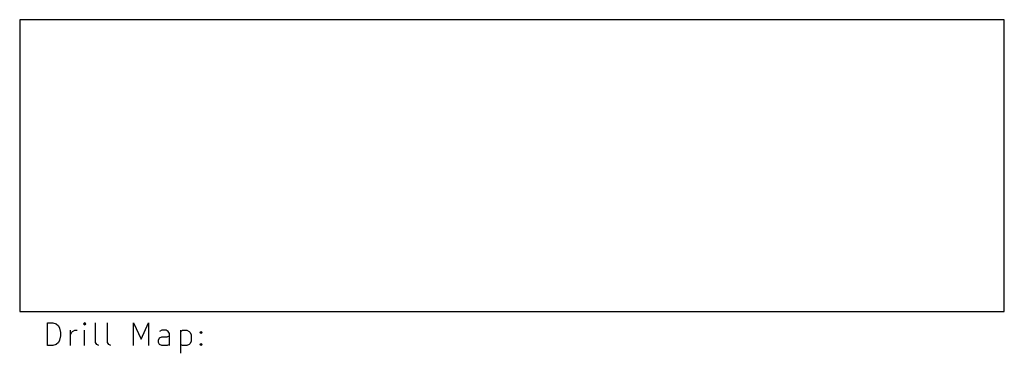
# Model space of a CAD drawing. Extents: x 100.8 to 186.7, y -87.1 to -58.
import ezdxf

# ---------------------------------------------------------------- set-up
doc = ezdxf.new("R2010")
doc.units = 0
doc.layers.add('BLACK', color=7, linetype='CONTINUOUS')

msp = doc.modelspace()

# ---------------------------------------------------------------- linework, layer by layer
at = {"layer": 'BLACK', "linetype": 'CONTINUOUS'}
for p, q in [((186.69, -58.039), (100.838, -58.039)), ((100.838, -58.039), (100.838, -83.439)), ((186.69, -83.439), (186.69, -58.039)), ((100.838, -83.439), (186.69, -83.439)), ((103.264, -86.4238), (103.264, -84.4238)), ((103.264, -84.4238), (103.74, -84.4238)), ((103.74, -84.4238), (104.026, -84.519)), ((104.026, -84.519), (104.217, -84.7095)), ((104.217, -84.7095), (104.312, -84.9)), ((104.312, -84.9), (104.407, -85.2809)), ((106.502, -84.4238), (106.407, -84.519)), ((106.407, -84.519), (106.502, -84.6142)), ((106.598, -84.519), (106.502, -84.4238)), ((106.502, -84.4238), (106.502, -84.6142)), ((106.502, -84.6142), (106.598, -84.519)), ((107.455, -86.138), (107.455, -84.4238)), ((108.502, -86.138), (108.502, -84.4238)), ((110.75, -86.4238), (110.75, -84.4238)), ((110.75, -84.4238), (111.417, -85.8523)), ((111.417, -85.8523), (112.083, -84.4238)), ((112.083, -84.4238), (112.083, -86.4238)), ((104.407, -85.5666), (104.312, -85.9476)), ((104.407, -85.2809), (104.407, -85.5666)), ((105.264, -86.4238), (105.264, -85.0904)), ((105.264, -85.4714), (105.359, -85.2809)), ((105.359, -85.2809), (105.455, -85.1857)), ((105.455, -85.1857), (105.645, -85.0904)), ((105.645, -85.0904), (105.836, -85.0904)), ((106.502, -86.4238), (106.502, -85.0904)), ((112.94, -85.9476), (113.036, -85.7571)), ((113.226, -85.0904), (113.036, -85.1857)), ((113.036, -85.7571), (113.226, -85.6619)), ((113.607, -85.0904), (113.226, -85.0904)), ((113.226, -85.6619), (113.702, -85.6619)), ((113.798, -85.1857), (113.607, -85.0904)), ((113.702, -85.6619), (113.893, -85.5666)), ((113.893, -85.3761), (113.798, -85.1857)), ((113.893, -86.4238), (113.893, -85.3761)), ((114.845, -85.0904), (114.845, -87.0904)), ((114.845, -85.1857), (115.036, -85.0904)), ((115.036, -85.0904), (115.417, -85.0904)), ((115.417, -85.0904), (115.607, -85.1857)), ((115.607, -85.1857), (115.702, -85.2809)), ((115.702, -85.2809), (115.798, -85.4714)), ((115.798, -85.4714), (115.798, -86.0428)), ((116.559, -85.2809), (116.655, -85.1857)), ((116.655, -85.3761), (116.559, -85.2809)), ((116.655, -85.1857), (116.75, -85.2809)), ((116.655, -85.1857), (116.655, -85.3761)), ((116.75, -85.2809), (116.655, -85.3761)), ((103.74, -86.4238), (103.264, -86.4238)), ((104.026, -86.3285), (103.74, -86.4238)), ((104.217, -86.138), (104.026, -86.3285)), ((104.312, -85.9476), (104.217, -86.138)), ((107.55, -86.3285), (107.455, -86.138)), ((107.74, -86.4238), (107.55, -86.3285)), ((108.598, -86.3285), (108.502, -86.138)), ((108.788, -86.4238), (108.598, -86.3285)), ((112.94, -86.138), (112.94, -85.9476)), ((113.036, -86.3285), (112.94, -86.138)), ((113.226, -86.4238), (113.036, -86.3285)), ((113.702, -86.4238), (113.226, -86.4238)), ((113.893, -86.3285), (113.702, -86.4238)), ((115.036, -86.4238), (114.845, -86.3285)), ((115.417, -86.4238), (115.036, -86.4238)), ((115.607, -86.3285), (115.417, -86.4238)), ((115.702, -86.2333), (115.607, -86.3285)), ((115.798, -86.0428), (115.702, -86.2333)), ((116.559, -86.3285), (116.655, -86.2333)), ((116.655, -86.4238), (116.559, -86.3285)), ((116.655, -86.2333), (116.75, -86.3285)), ((116.655, -86.2333), (116.655, -86.4238)), ((116.75, -86.3285), (116.655, -86.4238))]:
    msp.add_line(p, q, dxfattribs=at)

doc.saveas('drawing.dxf')
